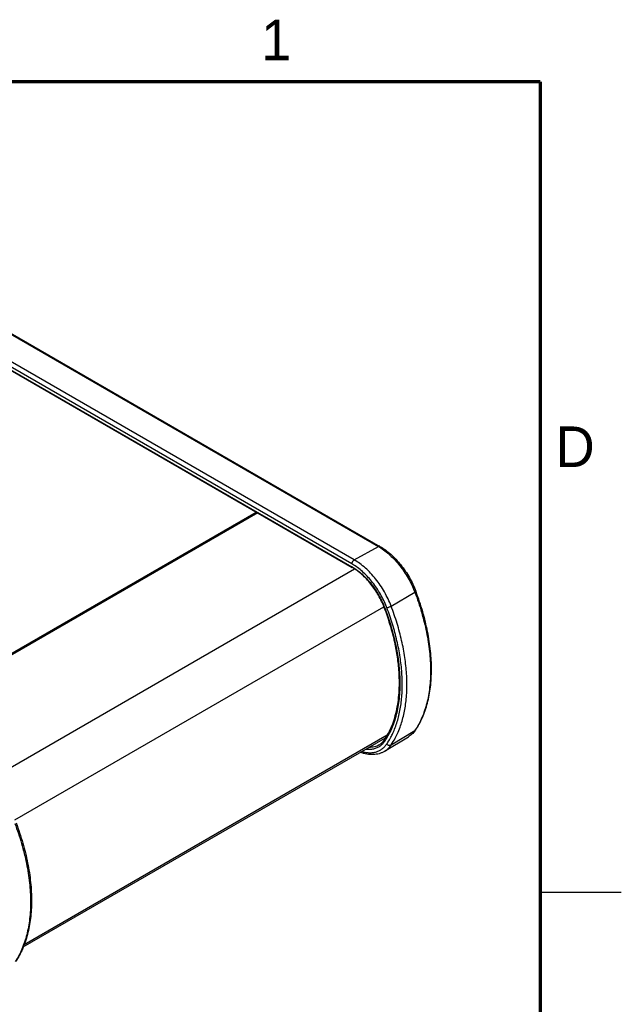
# Model space of a CAD drawing. Header units: inches. Extents: x 0 to 34, y 0 to 22.
# Tile 47 of 47: x 30.3 to 34, y 15.8 to 21.9. Entities that reach past the tile are written whole.
import ezdxf

# ---------------------------------------------------------------- set-up
doc = ezdxf.new("R2010")
doc.units = ezdxf.units.IN
doc.header["$LTSCALE"] = 1.87
doc.header["$MEASUREMENT"] = 0
doc.layers.get('0').update_dxf_attribs({"linetype": 'CONTINUOUS'})
doc.styles.add('TEXTSTYLE_2', font='txt')

msp = doc.modelspace()

# ---------------------------------------------------------------- linework, layer by layer
at = {"color": 7, "linetype": 'CONTINUOUS'}
for p, q in [((29.1642, 20.5598), (32.5016, 18.6328)), ((29.1739, 20.5606), (32.5113, 18.6336)), ((32.3531, 18.5501), (29.0157, 20.477)), ((32.3387, 18.5254), (29.0013, 20.4524)), ((29.0013, 20.4352), (32.3387, 18.5082)), ((29.0033, 20.4306), (32.3408, 18.5036)), ((29.4801, 17.5354), (31.7488, 18.8454)), ((31.758, 18.8401), (29.4893, 17.5301)), ((32.3531, 18.5501), (32.5016, 18.6328)), ((30.0825, 17.1827), (32.3541, 18.4943)), ((32.5804, 18.2653), (32.7267, 18.3509)), ((30.259, 16.9464), (32.5355, 18.2608)), ((32.5389, 18.2546), (32.5384, 18.2557)), ((32.54, 18.2516), (32.5389, 18.2546)), ((32.5804, 17.4087), (32.7267, 17.4972)), ((32.7307, 17.501), (32.7267, 17.4972)), ((30.3117, 16.1628), (32.5455, 17.4525)), ((30.3165, 16.1783), (32.5553, 17.471)), ((32.5399, 17.3696), (32.6865, 17.4585)), ((32.5066, 17.4094), (32.5064, 17.4093))]:
    msp.add_line(p, q, dxfattribs=at)
at = {"color": 2, "linetype": 'CONTINUOUS'}
msp.add_line((33.5, 16.5), (34, 16.5), dxfattribs=at)
at = {"color": 7, "linetype": 'CONTINUOUS', "const_width": 0.02}
for points in [[(33.5, 21.5), (0.5, 21.5)], [(33.5, 0.5), (33.5, 21.5)]]:
    msp.add_lwpolyline(points, dxfattribs=at)
at = {"color": 7, "linetype": 'CONTINUOUS'}
for centre, radius, start, end in [((32.3273, 18.331), 0.3485, 58.79482, 59.99639), ((32.1675, 18.2291), 0.3423, 57.70778, 59.97688), ((32.1833, 18.2389), 0.3109, 59.23938, 59.9976), ((32.1788, 18.1424), 0.5862, 20.83554, 21.13163), ((31.1498, 17.7545), 1.6938, 20.7036, 20.83542), ((32.0497, 18.0683), 0.5254, 20.83544, 20.98572), ((32.0288, 18.0563), 0.5617, 20.83595, 21.41879), ((31.2392, 17.7424), 1.396, 12.9236, 13.10524), ((32.3651, 17.7428), 0.4371, 325.82591, 326.50476), ((32.599, 17.5904), 0.1591, 323.82513, 325.82736), ((32.4406, 17.5084), 0.1195, 322.78162, 325.84088), ((32.1902, 17.6695), 0.4236, 325.82734, 326.83746), ((32.1817, 17.675), 0.4338, 326.84316, 328.58866), ((32.1626, 17.6864), 0.456, 328.6154, 332.14531), ((32.1488, 17.6938), 0.4716, 332.13636, 332.7729), ((32.1517, 17.6843), 0.4837, 332.04084, 333.66435), ((32.447, 17.4917), 0.1111, 305.38646, 309.46368)]:
    msp.add_arc(centre, radius, start, end, dxfattribs=at)
for points, knots in [([(32.5113, 18.6336), (32.5107, 18.634), (32.5092, 18.6346), (32.5068, 18.6347), (32.5042, 18.6341), (32.5024, 18.6333), (32.5016, 18.6328)], [0, 0, 0, 0, 0.218641, 0.452347, 0.711848, 1, 1, 1, 1]), ([(32.5079, 18.6291), (32.5192, 18.6222), (32.5418, 18.6068), (32.574, 18.5799), (32.605, 18.549), (32.6344, 18.5146), (32.6616, 18.4774), (32.6862, 18.4378), (32.7078, 18.3965), (32.7201, 18.3681), (32.7256, 18.3537)], [0, 0, 0, 0, 0.111661, 0.229413, 0.35229, 0.47919, 0.60881, 0.739754, 0.870649, 1, 1, 1, 1]), ([(32.5113, 18.6336), (32.523, 18.6269), (32.5462, 18.6117), (32.5791, 18.5849), (32.6108, 18.554), (32.6407, 18.5195), (32.6683, 18.482), (32.6932, 18.442), (32.715, 18.4003), (32.7273, 18.3715), (32.7328, 18.357)], [0, 0, 0, 0, 0.112043, 0.229976, 0.352821, 0.479619, 0.609122, 0.739959, 0.870783, 1, 1, 1, 1]), ([(32.3387, 18.5254), (32.3387, 18.5265), (32.3389, 18.5289), (32.3398, 18.5324), (32.3411, 18.536), (32.3429, 18.5395), (32.345, 18.5428), (32.3475, 18.5457), (32.3502, 18.5482), (32.3521, 18.5495), (32.3531, 18.5501)], [0, 0, 0, 0, 0.114163, 0.237843, 0.367889, 0.501098, 0.634153, 0.763752, 0.886727, 1, 1, 1, 1]), ([(32.5804, 18.2653), (32.5748, 18.2803), (32.5621, 18.31), (32.5396, 18.353), (32.5139, 18.3943), (32.4855, 18.433), (32.4548, 18.4685), (32.4223, 18.5002), (32.3886, 18.5277), (32.365, 18.5432), (32.3531, 18.5501)], [0, 0, 0, 0, 0.129615, 0.26089, 0.392218, 0.522133, 0.649144, 0.771874, 0.889171, 1, 1, 1, 1]), ([(32.3387, 18.5082), (32.3387, 18.5077), (32.3388, 18.5067), (32.3392, 18.5054), (32.3398, 18.5043), (32.3404, 18.5038), (32.3408, 18.5036)], [0, 0, 0, 0, 0.288173, 0.548279, 0.782244, 1, 1, 1, 1]), ([(32.5384, 18.2557), (32.5335, 18.2688), (32.5224, 18.2946), (32.5028, 18.3322), (32.4805, 18.3681), (32.4557, 18.4018), (32.4289, 18.4328), (32.4007, 18.4604), (32.3715, 18.4842), (32.351, 18.4977), (32.3408, 18.5036)], [0, 0, 0, 0, 0.1298, 0.261389, 0.393003, 0.523141, 0.65027, 0.772938, 0.889913, 1, 1, 1, 1]), ([(32.3423, 18.5061), (32.3526, 18.4999), (32.3731, 18.4861), (32.4024, 18.4618), (32.4307, 18.4339), (32.4574, 18.4027), (32.4822, 18.3689), (32.5045, 18.3329), (32.5241, 18.2954), (32.5352, 18.2695), (32.5402, 18.2565)], [0, 0, 0, 0, 0.111356, 0.228948, 0.35178, 0.478727, 0.608459, 0.739544, 0.870573, 1, 1, 1, 1]), ([(32.5517, 18.2615), (32.5465, 18.2747), (32.535, 18.3011), (32.5149, 18.3393), (32.4921, 18.376), (32.467, 18.4106), (32.44, 18.4426), (32.4114, 18.4716), (32.3816, 18.497), (32.3608, 18.5118), (32.3503, 18.5184)], [0, 0, 0, 0, 0.12912, 0.259675, 0.390272, 0.519625, 0.646419, 0.769427, 0.887589, 1, 1, 1, 1]), ([(32.7328, 18.357), (32.7329, 18.3568), (32.7329, 18.3564), (32.7327, 18.3558), (32.7322, 18.3551), (32.7315, 18.3544), (32.7306, 18.3536), (32.7295, 18.3527), (32.7282, 18.3518), (32.7272, 18.3512), (32.7267, 18.3509)], [0, 0, 0, 0, 0.057875, 0.128393, 0.218576, 0.331102, 0.466764, 0.624879, 0.803405, 1, 1, 1, 1]), ([(32.7267, 18.3509), (32.7421, 18.3103), (32.7695, 18.2292), (32.8, 18.107), (32.8159, 18.0065), (32.8224, 17.9284), (32.8241, 17.8721), (32.8228, 17.8176), (32.8185, 17.765), (32.8112, 17.7145), (32.8008, 17.6664), (32.7875, 17.6209), (32.7713, 17.5781), (32.7522, 17.5383), (32.7374, 17.5134), (32.7296, 17.5015)], [0, 0, 0, 0, 0.148452, 0.29199, 0.429318, 0.495334, 0.55943, 0.621527, 0.681573, 0.739545, 0.795453, 0.849344, 0.901305, 0.951465, 1, 1, 1, 1]), ([(32.7307, 17.501), (32.7388, 17.513), (32.7542, 17.5382), (32.774, 17.5786), (32.7909, 17.6218), (32.8097, 17.684), (32.8253, 17.7683), (32.8313, 17.876), (32.825, 17.9903), (32.8068, 18.1094), (32.7767, 18.2316), (32.7495, 18.3127), (32.7342, 18.3533)], [0, 0, 0, 0, 0.049363, 0.100212, 0.152695, 0.206947, 0.321087, 0.443081, 0.572751, 0.709476, 0.85231, 1, 1, 1, 1]), ([(32.5407, 18.2552), (32.5404, 18.2552), (32.5399, 18.2552), (32.5391, 18.2552), (32.5385, 18.2554), (32.5384, 18.2557)], [0, 0, 0, 0, 0.36242, 0.647776, 1, 1, 1, 1]), ([(32.5989, 18.059), (32.5914, 18.0912), (32.5738, 18.1561), (32.552, 18.2197), (32.54, 18.2516)], [0, 0, 0, 0, 0.493409, 1, 1, 1, 1]), ([(32.5407, 18.2552), (32.553, 18.223), (32.5751, 18.1588), (32.6016, 18.062), (32.6206, 17.9667), (32.6284, 17.9035), (32.6308, 17.8725)], [0, 0, 0, 0, 0.2616, 0.516488, 0.763079, 1, 1, 1, 1]), ([(32.5537, 18.2561), (32.5546, 18.2562), (32.5566, 18.2565), (32.5597, 18.2571), (32.5632, 18.258), (32.568, 18.2596), (32.5729, 18.2615), (32.5774, 18.2636), (32.5795, 18.2648), (32.5804, 18.2653)], [0, 0, 0, 0, 0.095858, 0.209371, 0.336227, 0.47172, 0.748854, 0.880351, 1, 1, 1, 1]), ([(32.6053, 17.5159), (32.6146, 17.5402), (32.6261, 17.5784), (32.637, 17.6311), (32.6433, 17.6729), (32.6474, 17.7162), (32.65, 17.7767), (32.6478, 17.8554), (32.6368, 17.9527), (32.6174, 18.0528), (32.5899, 18.1547), (32.5666, 18.2223), (32.5537, 18.2561)], [0, 0, 0, 0, 0.103254, 0.157356, 0.213136, 0.270603, 0.329745, 0.452891, 0.582196, 0.717033, 0.856608, 1, 1, 1, 1]), ([(32.6283, 17.4989), (32.6384, 17.5238), (32.6511, 17.5629), (32.6632, 17.617), (32.6703, 17.6601), (32.6751, 17.7048), (32.6786, 17.7673), (32.677, 17.8489), (32.6661, 17.9498), (32.6463, 18.0539), (32.618, 18.1598), (32.5938, 18.2302), (32.5804, 18.2653)], [0, 0, 0, 0, 0.102681, 0.156537, 0.212107, 0.269407, 0.328429, 0.451481, 0.580891, 0.71602, 0.856043, 1, 1, 1, 1]), ([(32.6282, 17.8722), (32.6259, 17.9023), (32.6187, 17.9635), (32.6069, 18.024), (32.5999, 18.0547)], [0, 0, 0, 0, 0.489946, 1, 1, 1, 1]), ([(32.5395, 17.4412), (32.5485, 17.4544), (32.5652, 17.4825), (32.5862, 17.528), (32.6033, 17.5774), (32.6165, 17.6305), (32.6257, 17.6869), (32.6308, 17.7464), (32.6319, 17.8085), (32.6299, 17.8507), (32.6282, 17.8722)], [0, 0, 0, 0, 0.106836, 0.218262, 0.334733, 0.456604, 0.584088, 0.717222, 0.855923, 1, 1, 1, 1]), ([(32.6308, 17.8725), (32.6338, 17.8352), (32.6355, 17.78), (32.6312, 17.7078), (32.6249, 17.6567), (32.6155, 17.608), (32.5992, 17.5477), (32.582, 17.5047), (32.5682, 17.478)], [0, 0, 0, 0, 0.277198, 0.409084, 0.536331, 0.658936, 0.776983, 1, 1, 1, 1]), ([(32.5804, 17.4087), (32.5898, 17.4226), (32.6074, 17.4519), (32.6217, 17.4828), (32.6283, 17.4989)], [0, 0, 0, 0, 0.490303, 1, 1, 1, 1]), ([(32.5852, 17.4697), (32.587, 17.4734), (32.5943, 17.4885), (32.6008, 17.504), (32.6053, 17.5159)], [0, 0, 0, 0, 0.246304, 1, 1, 1, 1]), ([(32.7267, 17.4972), (32.724, 17.4933), (32.7182, 17.4856), (32.7086, 17.4753), (32.698, 17.4661), (32.6904, 17.4609), (32.6865, 17.4585)], [0, 0, 0, 0, 0.257218, 0.508541, 0.755525, 1, 1, 1, 1]), ([(32.7275, 17.4965), (32.7219, 17.4888), (32.7125, 17.4782), (32.6982, 17.4662), (32.6905, 17.4609), (32.6865, 17.4585)], [0, 0, 0, 0, 0.504499, 0.752833, 1, 1, 1, 1]), ([(32.5064, 17.4093), (32.512, 17.4127), (32.5227, 17.4208), (32.5317, 17.4307), (32.5358, 17.4361)], [0, 0, 0, 0, 0.492007, 1, 1, 1, 1]), ([(32.5407, 17.4315), (32.5374, 17.4267), (32.5303, 17.4176), (32.522, 17.4096), (32.5176, 17.406)], [0, 0, 0, 0, 0.507201, 1, 1, 1, 1]), ([(32.5407, 17.4315), (32.5401, 17.4323), (32.5391, 17.4339), (32.5383, 17.4365), (32.5384, 17.4386), (32.5389, 17.4402), (32.5393, 17.4409), (32.5395, 17.4412)], [0, 0, 0, 0, 0.273487, 0.53131, 0.770607, 0.885949, 1, 1, 1, 1]), ([(32.5537, 17.4156), (32.556, 17.4189), (32.565, 17.4325), (32.5732, 17.4466), (32.579, 17.4575)], [0, 0, 0, 0, 0.246654, 1, 1, 1, 1]), ([(32.4011, 17.3678), (32.4089, 17.3657), (32.4242, 17.3624), (32.447, 17.3604), (32.4689, 17.3617), (32.4894, 17.3663), (32.5084, 17.374), (32.5257, 17.3849), (32.5411, 17.3988), (32.5498, 17.4097), (32.5537, 17.4156)], [0, 0, 0, 0, 0.140539, 0.273406, 0.399734, 0.521105, 0.639518, 0.757274, 0.876753, 1, 1, 1, 1]), ([(32.5113, 17.4012), (32.5053, 17.3969), (32.4923, 17.3895), (32.4708, 17.3825), (32.4474, 17.3796), (32.4315, 17.3804), (32.4233, 17.3814)], [0, 0, 0, 0, 0.239146, 0.48172, 0.733717, 1, 1, 1, 1]), ([(32.5064, 17.4093), (32.502, 17.4067), (32.4927, 17.4019), (32.4777, 17.3969), (32.4618, 17.3939), (32.4508, 17.3933), (32.4453, 17.3934)], [0, 0, 0, 0, 0.242439, 0.487841, 0.739421, 1, 1, 1, 1]), ([(32.5399, 17.3696), (32.5438, 17.372), (32.5515, 17.3773), (32.5622, 17.3865), (32.5719, 17.397), (32.5777, 17.4047), (32.5804, 17.4087)], [0, 0, 0, 0, 0.244475, 0.491459, 0.742781, 1, 1, 1, 1]), ([(32.5537, 17.4156), (32.5554, 17.4135), (32.5594, 17.41), (32.5654, 17.4073), (32.5704, 17.4065), (32.5751, 17.4065), (32.5785, 17.4076), (32.5804, 17.4087)], [0, 0, 0, 0, 0.263942, 0.526566, 0.653147, 0.774738, 1, 1, 1, 1]), ([(32.5399, 17.3696), (32.5347, 17.3665), (32.524, 17.3609), (32.5067, 17.3547), (32.4887, 17.3507), (32.4698, 17.3489), (32.4505, 17.3492), (32.4236, 17.3526), (32.4036, 17.3581), (32.3905, 17.3629)], [0, 0, 0, 0, 0.117012, 0.234722, 0.354029, 0.475721, 0.600582, 0.729268, 1, 1, 1, 1]), ([(30.2592, 16.9251), (30.2747, 16.8844), (30.3022, 16.803), (30.328, 16.6999), (30.3426, 16.6186), (30.3504, 16.5594), (30.3552, 16.5014), (30.357, 16.445), (30.3557, 16.3902), (30.3514, 16.3375), (30.3441, 16.2869), (30.3337, 16.2387), (30.3204, 16.193), (30.3041, 16.1501), (30.2851, 16.1101), (30.2702, 16.0851), (30.2624, 16.0732)], [0, 0, 0, 0, 0.148422, 0.291937, 0.361458, 0.429286, 0.495297, 0.559391, 0.621488, 0.681535, 0.739511, 0.795425, 0.849322, 0.90129, 0.951458, 1, 1, 1, 1]), ([(30.2673, 16.9277), (30.2827, 16.8869), (30.3099, 16.8055), (30.3401, 16.6829), (30.3584, 16.5634), (30.3647, 16.4488), (30.3586, 16.3407), (30.343, 16.2562), (30.3242, 16.1937), (30.3072, 16.1504), (30.2873, 16.1099), (30.2719, 16.0846), (30.2637, 16.0725)], [0, 0, 0, 0, 0.147693, 0.29053, 0.427256, 0.556927, 0.678921, 0.793059, 0.84731, 0.899792, 0.950639, 1, 1, 1, 1])]:
    msp.add_open_spline(points, degree=3, knots=knots, dxfattribs=at)

# ---------------------------------------------------------------- texts
at = {"color": 2, "linetype": 'CONTINUOUS', "char_height": 0.25, "width": 0.25, "attachment_point": 1, "line_spacing_factor": 0.9, "style": 'TEXTSTYLE_2'}
for s, insert in [('1', (31.7781, 21.8826)), ('D', (33.5947, 19.3736))]:
    msp.add_mtext(s, dxfattribs=dict(at, insert=insert))

doc.saveas('drawing.dxf')
